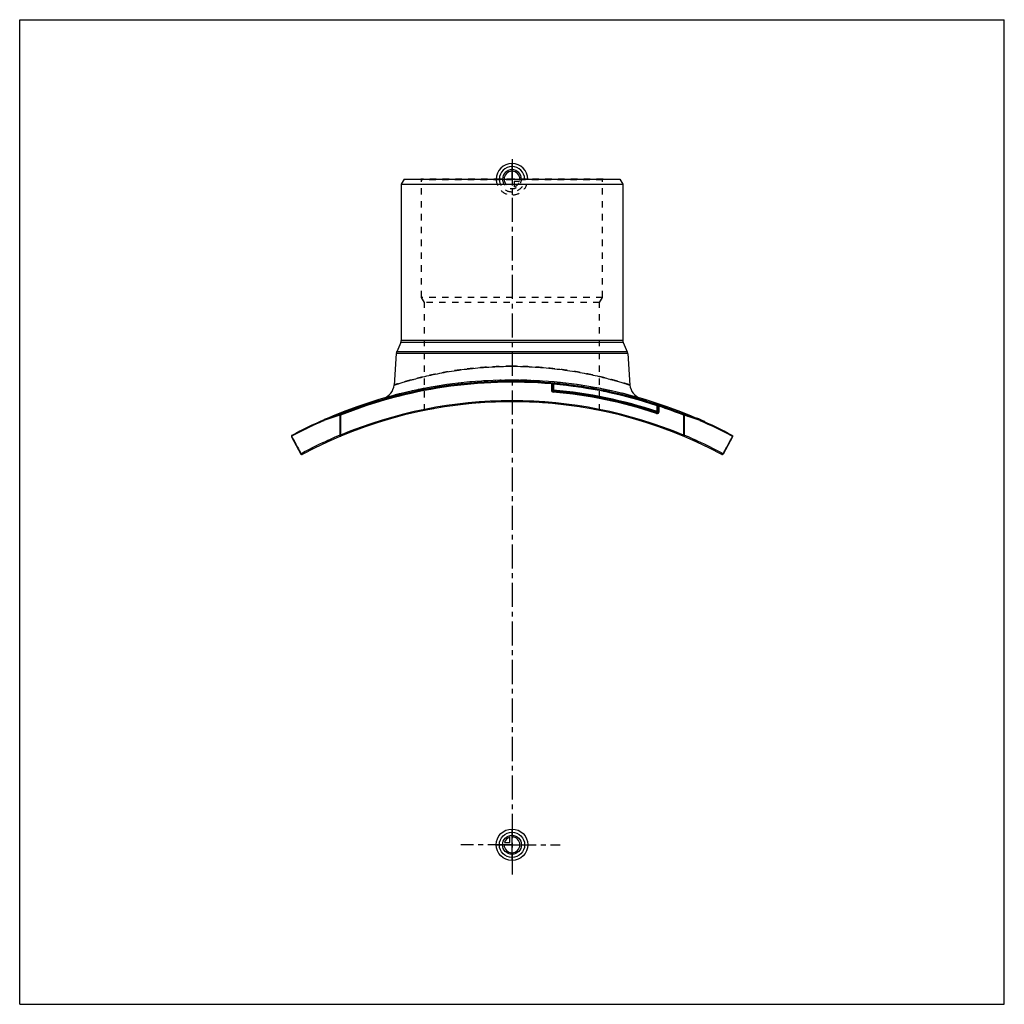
# Model space of a CAD drawing. Header units: millimetres. Extents: x 0 to 1000, y 0 to 1000.
import ezdxf

# ---------------------------------------------------------------- set-up
doc = ezdxf.new("R2010")
doc.units = ezdxf.units.MM
doc.header["$LTSCALE"] = 65.185185
doc.linetypes.add('CENTER', pattern=[0.6, 0.375, -0.075, 0.075, -0.075])
doc.linetypes.add('HIDDEN', pattern=[0.2, 0.1, -0.1])
doc.layers.get('0').update_dxf_attribs({"linetype": 'CONTINUOUS'})
for name, color, linetype in [('ACHSEN_S', 7, 'CONTINUOUS'), ('FASEN', 7, 'CONTINUOUS'), ('KOERPER', 7, 'CONTINUOUS'), ('KONST.EL_MIT_GEO', 7, 'CONTINUOUS'), ('NULLPUNKT_X', 7, 'CONTINUOUS'), ('NULLPUNKT_Y', 7, 'CONTINUOUS'), ('NULLPUNKT_Z', 7, 'CONTINUOUS'), ('RUNDUNG', 7, 'CONTINUOUS'), ('SCHNITT', 7, 'CONTINUOUS')]:
    doc.layers.add(name, color=color, linetype=linetype)

msp = doc.modelspace()

# ---------------------------------------------------------------- linework, layer by layer
at = {"color": 7, "linetype": 'Continuous'}
for p, q in [((0, 0), (0, 1000)), ((0, 1000), (1000, 1000)), ((1000, 0), (1000, 1000)), ((0, 0), (1000, 0))]:
    msp.add_line(p, q, dxfattribs=at)
at = {"layer": 'ACHSEN_S', "color": 7, "linetype": 'CENTER'}
for p, q in [((500, 858.2), (500, 141.8)), ((500, 162), (448.2, 162)), ((500, 162), (549, 162)), ((500, 141.8), (500, 131.8))]:
    msp.add_line(p, q, dxfattribs=at)
at = {"layer": 'FASEN', "color": 7, "linetype": 'Continuous'}
for p, q in [((390.4, 838), (387.5, 833)), ((387.5, 833), (612.5, 833)), ((390.4, 838), (609.6, 838)), ((609.6, 838), (612.5, 833))]:
    msp.add_line(p, q, dxfattribs=at)
at = {"layer": 'KOERPER', "color": 7, "linetype": 'Continuous'}
for p, q in [((387.1, 672), (382.9, 662.8)), ((612.9, 672), (617.1, 662.8)), ((382.4, 661.1), (380.2, 628.9)), ((617.6, 661.1), (619.8, 628.9))]:
    msp.add_line(p, q, dxfattribs=at)
at = {"layer": 'KONST.EL_MIT_GEO', "color": 8, "linetype": 'HIDDEN'}
for p, q in [((408, 837.5), (407.5, 838)), ((592.5, 838), (407.5, 838)), ((408, 718), (408, 837.5)), ((592, 837.5), (408, 837.5)), ((592, 837.5), (592.5, 838)), ((592, 718), (592, 837.5)), ((411, 712.8), (408, 718)), ((592, 718), (408, 718)), ((411, 603.1), (411, 712.8)), ((589, 712.8), (411, 712.8)), ((589, 712.8), (592, 718)), ((589, 603.1), (589, 712.8)), ((688.1, 594.9), (688.2, 595.2)), ((688.3, 595.2), (688.1, 594.9)), ((688.2, 594.8), (688.4, 595.1)), ((688.6, 594.7), (688.7, 595)), ((688.9, 594.5), (689, 594.8)), ((689.1, 594.5), (689.2, 594.7)), ((689.1, 594.4), (689.3, 594.7)), ((689.3, 594.4), (689.1, 594.4)), ((689.3, 594.4), (689.4, 594.6)), ((689.5, 594.3), (689.6, 594.6)), ((689.5, 594.3), (689.7, 594.5)), ((689.7, 594.2), (689.9, 594.5)), ((689.8, 594.1), (690, 594.4)), ((690.7, 593.8), (690.8, 594)), ((690.8, 593.7), (690.9, 594)), ((690.9, 593.7), (691, 594)), ((691.2, 593.6), (691.3, 593.8)), ((691.6, 593.3), (691.7, 593.6)), ((691.8, 593.3), (691.9, 593.5)), ((691.9, 593.2), (692, 593.5)), ((692.4, 593), (692.6, 593.3)), ((692.6, 592.9), (692.7, 593.2)), ((692.6, 592.9), (692.8, 593.2)), ((693.9, 592.3), (694.1, 592.6)), ((694.4, 592.1), (694.5, 592.4)), ((694.5, 592.1), (694.6, 592.4)), ((694.5, 592.1), (694.6, 592.3)), ((694.7, 592), (694.8, 592.3)), ((694.8, 591.9), (695, 592.2)), ((695.2, 591.7), (695.3, 592)), ((695.2, 591.7), (695.3, 592)), ((695.3, 591.7), (695.4, 592))]:
    msp.add_line(p, q, dxfattribs=at)
at = {"layer": 'KONST.EL_MIT_GEO', "color": 7, "linetype": 'Continuous'}
for p, q in [((687.8, 595.4), (687.7, 595.1)), ((687.9, 595), (688, 595.3)), ((694.9, 591.9), (695, 592.2)), ((695.7, 591.5), (695.9, 591.8))]:
    msp.add_line(p, q, dxfattribs=at)
at = {"layer": 'KONST.EL_MIT_GEO', "color": 8, "linetype": 'HIDDEN'}
for radius, start, end in [(450, 78.593, 101.407), (472, 65.5, 66.5683)]:
    msp.add_arc((500, 162), radius, start, end, dxfattribs=at)
at = {"layer": 'KONST.EL_MIT_GEO', "color": 7, "linetype": 'Continuous'}
msp.add_arc((500, 162), 472.3, 65.5, 66.568, dxfattribs=at)
at = {"layer": 'NULLPUNKT_X', "color": 8, "linetype": 'HIDDEN'}
for p, q in [((500, 838), (500, 830)), ((500, 838), (508, 838)), ((502.2, 835.8), (502.2, 830.3)), ((507.7, 835.8), (502.2, 835.8))]:
    msp.add_line(p, q, dxfattribs=at)
at = {"layer": 'NULLPUNKT_X', "color": 4, "linetype": 'Continuous'}
for p, q in [((500, 162), (500, 170)), ((500, 162), (492, 162)), ((492.3, 164.2), (497.8, 164.2)), ((497.8, 164.2), (497.8, 169.7))]:
    msp.add_line(p, q, dxfattribs=at)
for radius in [16, 12.8, 9.6]:
    msp.add_circle((500, 162), radius, dxfattribs=at)
for centre, radius, start, end in [((500, 838), 16, 0, 180), ((500, 838), 12.8, 0, 180), ((500, 838), 9.6, 0, 179.9999), ((500, 838), 8, 0, 179.9999), ((500, 162), 8, 180, 90), ((500, 162), 8, 105.962, 164.038)]:
    msp.add_arc(centre, radius, start, end, dxfattribs=at)
at = {"layer": 'NULLPUNKT_X', "color": 8, "linetype": 'HIDDEN'}
for radius, start, end in [(16, 180, 360), (12.8, 180, 360), (9.6, 179.9999, 360), (8, 179.9999, 270), (8, 285.962, 344.038)]:
    msp.add_arc((500, 838), radius, start, end, dxfattribs=at)
at = {"layer": 'NULLPUNKT_Y', "color": 4, "linetype": 'Continuous'}
for p, q in [((500, 838), (500, 853.9)), ((500, 146), (500, 178))]:
    msp.add_line(p, q, dxfattribs=at)
at = {"layer": 'NULLPUNKT_Y', "color": 8, "linetype": 'HIDDEN'}
msp.add_line((500, 838), (500, 822.1), dxfattribs=at)
at = {"layer": 'NULLPUNKT_Z', "color": 8, "linetype": 'HIDDEN'}
msp.add_line((516, 838), (484, 838), dxfattribs=at)
at = {"layer": 'NULLPUNKT_Z', "color": 4, "linetype": 'Continuous'}
msp.add_line((484, 162), (516, 162), dxfattribs=at)
at = {"layer": 'RUNDUNG', "color": 7, "linetype": 'Continuous'}
for p, q in [((387.5, 833), (387.5, 674.1)), ((612.5, 833), (612.5, 674.1)), ((612.9, 672), (387.1, 672)), ((612.5, 674.1), (387.5, 674.1)), ((617.6, 661.1), (382.4, 661.1)), ((617.1, 662.8), (382.9, 662.8)), ((539.9, 631.1), (540, 630.1)), ((540, 630.1), (540, 623.8)), ((540, 630.1), (541, 630.1)), ((541, 623.8), (541, 630.8)), ((542, 629.8), (542.1, 630.8)), ((540, 623.8), (542, 623.8)), ((541, 629.8), (542, 629.8)), ((541.8, 621.8), (542, 623.8)), ((542, 629.8), (542, 623.8)), ((646.9, 600.1), (647.5, 602)), ((647.8, 608.9), (647.5, 607.9)), ((647.5, 607.9), (648.5, 607.9)), ((647.5, 602), (647.5, 607.9)), ((649.5, 602), (647.5, 602)), ((648.5, 602), (648.5, 608.6)), ((649.5, 607.3), (648.5, 607.3)), ((649.5, 607.3), (649.2, 608.5)), ((649.2, 608.5), (649.2, 608.5)), ((649.2, 608.4), (649.2, 608.4)), ((649.5, 607.5), (649.4, 607.5)), ((649.5, 602), (649.5, 607.3)), ((309.2, 593.7), (309.3, 593.7)), ((325.3, 598.3), (325.3, 578)), ((325.9, 598.3), (325.3, 598.3)), ((325.5, 599.2), (325.9, 598.3)), ((325.9, 598.3), (325.9, 578)), ((674.5, 599.2), (674.1, 598.3)), ((674.7, 598.3), (674.1, 598.3)), ((674.1, 598.3), (674.1, 578)), ((674.7, 598.3), (674.7, 578)), ((690.7, 593.7), (690.8, 593.7)), ((276, 576.3), (285.5, 558.7)), ((276.1, 576.8), (276.3, 576.5)), ((325.9, 578), (325.3, 578)), ((326.3, 577.1), (325.9, 578)), ((674.1, 578), (673.7, 577.1)), ((674.7, 578), (674.1, 578)), ((724, 576.3), (714.5, 558.7)), ((723.9, 576.8), (723.7, 576.5))]:
    msp.add_line(p, q, dxfattribs=at)
for centre, radius, start, end in [((382.5, 674.1), 5, 335.556, 360), ((617.5, 674.1), 5, 180, 204.444), ((387.4, 660.8), 5, 155.556, 176), ((612.6, 660.8), 5, 4, 24.444), ((500, 162), 470.8, 85.1333, 111.7553), ((500, 162), 469.8, 85.1126, 111.7553), ((542, 629.8), 1, 84.8669, 180), ((500, 162), 470.7, 71.6979, 84.8669), ((365.2, 630), 15, 286.0662, 356), ((542, 623.8), 2, 180, 264.9991), ((542, 623.8), 1, 180, 264.8887), ((500, 154), 469.7, 71.7782, 84.8882), ((500, 154), 470.7, 71.7783, 84.8887), ((500, 162), 469.7, 71.698, 84.8668), ((500, 154), 471.7, 71.7783, 84.8887), ((634.8, 630), 15, 184, 253.9338), ((500, 162), 450, 61.7338, 118.2662), ((500, 162), 451, 67.2898, 112.7102), ((647.5, 602), 2, 251.7785, 360), ((647.5, 602), 1, 251.7783, 360), ((647.5, 607.9), 1, 0, 71.6979), ((500, 162), 470.8, 68.2447, 71.5254), ((500, 162), 469.8, 68.2447, 71.4442), ((499.7, 159.6), 473.4, 113.7646, 118.186), ((500, 162), 472, 113.8344, 118.2716), ((532, -41.8), 672.7, 107.8981, 109.3646), ((309.4, 593.3), 0.443, 119.5971, 125.4296), ((532, -37.5), 669.4, 107.966, 109.4339), ((470.8, -29.2), 660.6, 70.5563, 72.0437), ((470.9, -33.4), 663.8, 70.6255, 72.1118), ((500, 162), 472, 61.7284, 66.1656), ((690.6, 593.3), 0.443, 54.5761, 60.4027), ((500.3, 159.5), 473.4, 61.8142, 66.2352), ((276.9, 576.8), 1, 118.2716, 208.3932), ((499.9, 159.3), 453.7, 112.6412, 118.1802), ((500.5, 160.2), 452.7, 61.8142, 67.3652), ((723.1, 576.8), 1, 331.6068, 61.7284), ((286.4, 559.2), 1, 208.3932, 298.2662), ((713.6, 559.2), 1, 241.7338, 331.6068)]:
    msp.add_arc(centre, radius, start, end, dxfattribs=at)
at = {"layer": 'RUNDUNG', "color": 8, "linetype": 'HIDDEN'}
for centre, radius, start, end in [((500, 162), 472, 73.9339, 106.0661), ((500, 162), 470.8, 71.5254, 85.1333), ((500, 162), 469.8, 71.4442, 85.1126), ((499.7, 159.5), 473.4, 113.7648, 118.1858), ((529.1, -33.4), 663.8, 107.8882, 109.3745), ((529.2, -29.2), 660.7, 107.9563, 109.4498), ((468, -37.6), 669.5, 70.5601, 72.0338), ((468, -41.8), 672.7, 70.6354, 72.1019), ((500.3, 159.6), 473.4, 61.814, 66.2354), ((499.5, 160.2), 452.7, 112.6348, 118.1858), ((500.1, 159.3), 453.7, 61.8199, 67.3588)]:
    msp.add_arc(centre, radius, start, end, dxfattribs=at)
for points, knots in [([(500, 648), (492.2, 648), (480.6, 647.6), (465.3, 646.4), (454.3, 645.3), (443.8, 643.9), (433.8, 642.3), (424.4, 640.5), (415.8, 638.7), (407.9, 636.8), (401.9, 635.3), (397.5, 634.1), (394.6, 633.3), (392, 632.5), (389.6, 631.8), (387.4, 631.2), (385.5, 630.6), (384.2, 630.2), (383.2, 629.9), (382.6, 629.7), (382, 629.5), (381.5, 629.4), (381.1, 629.2), (380.8, 629.1), (380.6, 629.1), (380.5, 629), (380.4, 629), (380.3, 629), (380.3, 629), (380.2, 628.9), (380.2, 628.9), (380.2, 628.9), (380.2, 628.9), (380.2, 628.9), (380.2, 628.9)], [0, 0, 0, 0, 0.19204, 0.28582, 0.37694, 0.4646, 0.54803, 0.62648, 0.69927, 0.76569, 0.82509, 0.85195, 0.8768, 0.89957, 0.92019, 0.93857, 0.95466, 0.96839, 0.97435, 0.9797, 0.98444, 0.98855, 0.99204, 0.9949, 0.9961, 0.99713, 0.99801, 0.99872, 0.99928, 0.99968, 0.99982, 0.99992, 0.99998, 1, 1, 1, 1]), ([(619.8, 628.9), (619.8, 628.9), (619.8, 628.9), (619.8, 628.9), (619.7, 629), (619.7, 629), (619.6, 629), (619.4, 629.1), (619.2, 629.1), (618.9, 629.2), (618.5, 629.4), (618, 629.5), (617.2, 629.8), (616, 630.1), (614.5, 630.6), (612.6, 631.2), (610.4, 631.8), (608, 632.5), (605.4, 633.3), (602.5, 634.1), (598.1, 635.3), (592.1, 636.8), (584.2, 638.7), (575.6, 640.5), (566.2, 642.3), (556.2, 643.9), (541.9, 645.8), (523.1, 647.5), (507.8, 648), (500, 648)], [0, 0, 0, 0, 0.00008, 0.00032, 0.00072, 0.00128, 0.00199, 0.00287, 0.0051, 0.00796, 0.01145, 0.01556, 0.0203, 0.03161, 0.04534, 0.06143, 0.07981, 0.10043, 0.1232, 0.14806, 0.17491, 0.23431, 0.30074, 0.37352, 0.45198, 0.53541, 0.62307, 0.80796, 1, 1, 1, 1]), ([(309.2, 593.7), (309.1, 593.7), (309, 593.6), (308.9, 593.4), (308.9, 593.1), (308.9, 592.9), (308.9, 592.8)], [0, 0, 0, 0, 0.20813, 0.44223, 0.70812, 1, 1, 1, 1]), ([(309.2, 593.7), (309.2, 593.7), (309.2, 593.7), (309.2, 593.7), (309.3, 593.7)], [0, 0, 0, 0, 0.21109, 1, 1, 1, 1]), ([(690.7, 593.7), (690.7, 593.7), (690.8, 593.7), (690.8, 593.7), (690.8, 593.7)], [0, 0, 0, 0, 0.27119, 1, 1, 1, 1]), ([(690.8, 593.7), (690.9, 593.7), (690.9, 593.6), (691, 593.6), (691, 593.6)], [0, 0, 0, 0, 0.89477, 1, 1, 1, 1]), ([(276.4, 577.7), (276.4, 577.7), (276.2, 577.6), (276.1, 577.3), (276.1, 577), (276.1, 576.8)], [0, 0, 0, 0, 0.2268, 0.46641, 1, 1, 1, 1]), ([(276.1, 576.8), (276.9, 575.4), (280.1, 569.5), (283.3, 563.6), (285.7, 559.2)], [0, 0, 0, 0, 0.24716, 1, 1, 1, 1]), ([(723.9, 576.8), (723.1, 575.4), (719.9, 569.5), (716.7, 563.6), (714.3, 559.2)], [0, 0, 0, 0, 0.24716, 1, 1, 1, 1]), ([(723.6, 577.7), (723.6, 577.7), (723.8, 577.6), (723.9, 577.3), (723.9, 577), (723.9, 576.8)], [0, 0, 0, 0, 0.2268, 0.46641, 1, 1, 1, 1])]:
    msp.add_open_spline(points, degree=3, knots=knots, dxfattribs=at)
at = {"layer": 'RUNDUNG', "color": 7, "linetype": 'Continuous'}
for points, knots in [([(380.2, 628.9), (380.2, 628.9), (380.2, 628.9), (380.2, 628.9), (380.3, 629), (380.3, 629), (380.4, 629), (380.6, 629.1), (380.8, 629.1), (381.1, 629.2), (381.5, 629.4), (382, 629.5), (382.8, 629.8), (384, 630.1), (385.5, 630.6), (387.4, 631.2), (389.6, 631.8), (392, 632.5), (394.6, 633.3), (397.5, 634.1), (401.9, 635.3), (407.9, 636.8), (415.8, 638.7), (424.4, 640.5), (433.8, 642.3), (443.8, 643.9), (458.1, 645.8), (476.9, 647.5), (492.2, 648), (500, 648)], [0, 0, 0, 0, 0.00008, 0.00032, 0.00072, 0.00128, 0.00199, 0.00287, 0.0051, 0.00796, 0.01145, 0.01556, 0.0203, 0.03161, 0.04534, 0.06143, 0.07981, 0.10043, 0.1232, 0.14806, 0.17491, 0.23431, 0.30074, 0.37352, 0.45198, 0.53541, 0.62307, 0.80796, 1, 1, 1, 1]), ([(500, 648), (507.8, 648), (519.4, 647.6), (534.7, 646.4), (545.7, 645.3), (556.2, 643.9), (566.2, 642.3), (575.6, 640.5), (584.2, 638.7), (592.1, 636.8), (598.1, 635.3), (602.5, 634.1), (605.4, 633.3), (608, 632.5), (610.4, 631.8), (612.6, 631.2), (614.5, 630.6), (615.8, 630.2), (616.8, 629.9), (617.4, 629.7), (618, 629.5), (618.5, 629.4), (618.9, 629.2), (619.2, 629.1), (619.4, 629.1), (619.5, 629), (619.6, 629), (619.7, 629), (619.7, 629), (619.8, 628.9), (619.8, 628.9), (619.8, 628.9), (619.8, 628.9), (619.8, 628.9), (619.8, 628.9)], [0, 0, 0, 0, 0.19204, 0.28582, 0.37694, 0.4646, 0.54803, 0.62648, 0.69927, 0.76569, 0.82509, 0.85195, 0.8768, 0.89957, 0.92019, 0.93857, 0.95466, 0.96839, 0.97435, 0.9797, 0.98444, 0.98855, 0.99204, 0.9949, 0.9961, 0.99713, 0.99801, 0.99872, 0.99928, 0.99968, 0.99982, 0.99992, 0.99998, 1, 1, 1, 1]), ([(539.9, 631.1), (540.1, 631), (540.2, 631), (540.5, 631), (540.7, 630.9), (540.8, 630.9), (540.9, 630.9), (541, 630.9), (541, 630.8), (541, 630.8)], [0, 0, 0, 0, 0.34144, 0.5045, 0.65538, 0.78768, 0.89403, 0.96657, 1, 1, 1, 1]), ([(648.5, 608.6), (648.5, 608.6), (648.6, 608.6), (648.7, 608.6), (648.9, 608.6), (649.1, 608.5), (649.2, 608.5)], [0, 0, 0, 0, 0.0808, 0.28834, 0.60477, 1, 1, 1, 1]), ([(309, 593.6), (309, 593.5), (308.9, 593.3), (308.9, 593), (308.9, 592.8)], [0, 0, 0, 0, 0.22142, 1, 1, 1, 1]), ([(309.2, 593.7), (309.1, 593.7), (309.1, 593.6), (309, 593.6), (309, 593.6)], [0, 0, 0, 0, 0.7406, 1, 1, 1, 1]), ([(309.3, 593.7), (309.3, 593.7), (309.2, 593.7), (309.2, 593.7), (309.2, 593.7)], [0, 0, 0, 0, 0.27117, 1, 1, 1, 1]), ([(325.5, 599.2), (325.5, 599.2), (325.3, 599.1), (325.3, 598.9), (325.2, 598.6), (325.2, 598.4), (325.3, 598.3)], [0, 0, 0, 0, 0.19899, 0.43127, 0.70135, 1, 1, 1, 1]), ([(674.5, 599.2), (674.5, 599.2), (674.7, 599.1), (674.7, 598.9), (674.8, 598.6), (674.8, 598.4), (674.7, 598.3)], [0, 0, 0, 0, 0.19899, 0.43127, 0.70135, 1, 1, 1, 1]), ([(690.8, 593.7), (690.8, 593.7), (690.8, 593.7), (690.8, 593.7), (690.7, 593.7)], [0, 0, 0, 0, 0.21109, 1, 1, 1, 1]), ([(690.8, 593.7), (690.9, 593.7), (690.9, 593.6), (691, 593.6), (691, 593.6)], [0, 0, 0, 0, 0.74061, 1, 1, 1, 1]), ([(691, 593.6), (691, 593.5), (691.1, 593.3), (691.1, 593), (691.1, 592.8)], [0, 0, 0, 0, 0.2214, 1, 1, 1, 1]), ([(276.1, 576.8), (276.1, 576.7), (276, 576.6), (276, 576.4), (276, 576.3)], [0, 0, 0, 0, 0.56023, 1, 1, 1, 1]), ([(276.4, 577.7), (276.4, 577.7), (276.2, 577.6), (276.1, 577.3), (276.1, 577), (276.1, 576.8)], [0, 0, 0, 0, 0.2268, 0.46641, 1, 1, 1, 1]), ([(276.3, 576.5), (277.1, 575.1), (280.2, 569.3), (283.3, 563.6), (285.7, 559.2)], [0, 0, 0, 0, 0.24723, 1, 1, 1, 1]), ([(325.3, 578), (325.3, 578), (325.3, 577.8), (325.5, 577.6), (325.6, 577.3), (325.8, 577.2), (326, 577.1), (326.2, 577.1), (326.3, 577.1)], [0, 0, 0, 0, 0.14951, 0.29937, 0.5802, 0.70428, 0.81464, 1, 1, 1, 1]), ([(673.7, 577.1), (673.8, 577.1), (674, 577.1), (674.3, 577.3), (674.6, 577.6), (674.7, 577.9), (674.7, 578)], [0, 0, 0, 0, 0.18576, 0.41926, 0.70068, 1, 1, 1, 1]), ([(723.7, 576.5), (722.9, 575.1), (719.8, 569.3), (716.7, 563.6), (714.3, 559.2)], [0, 0, 0, 0, 0.24723, 1, 1, 1, 1]), ([(723.6, 577.7), (723.6, 577.7), (723.8, 577.6), (723.9, 577.3), (723.9, 577), (723.9, 576.8)], [0, 0, 0, 0, 0.2268, 0.46641, 1, 1, 1, 1]), ([(724, 576.3), (724, 576.4), (724, 576.6), (723.9, 576.7), (723.9, 576.8)], [0, 0, 0, 0, 0.43977, 1, 1, 1, 1]), ([(285.7, 559.2), (285.6, 559.1), (285.5, 559), (285.5, 558.8), (285.5, 558.7)], [0, 0, 0, 0, 0.57453, 1, 1, 1, 1]), ([(286.9, 558.3), (286.8, 558.3), (286.5, 558.2), (286.1, 558.4), (285.8, 558.8), (285.7, 559.1), (285.7, 559.2)], [0, 0, 0, 0, 0.20808, 0.44843, 0.72063, 1, 1, 1, 1]), ([(714.3, 559.2), (714.3, 559.1), (714.3, 559), (714.1, 558.7), (713.9, 558.4), (713.5, 558.2), (713.2, 558.3), (713.1, 558.3)], [0, 0, 0, 0, 0.13906, 0.28017, 0.55206, 0.79212, 1, 1, 1, 1]), ([(714.5, 558.7), (714.5, 558.8), (714.5, 559), (714.4, 559.1), (714.3, 559.2)], [0, 0, 0, 0, 0.42547, 1, 1, 1, 1])]:
    msp.add_open_spline(points, degree=3, knots=knots, dxfattribs=at)
at = {"layer": 'SCHNITT', "color": 8, "linetype": 'HIDDEN'}
for p, q in [((490.5, 633.9), (490.5, 632)), ((509.5, 632), (490.5, 632)), ((492.6, 633.9), (492.7, 633.9)), ((507.3, 633.9), (507.4, 633.9)), ((509.5, 633.9), (509.5, 632))]:
    msp.add_line(p, q, dxfattribs=at)
at = {"layer": 'SCHNITT', "color": 7, "linetype": 'Continuous'}
for start, end in [(90.8941, 113.8344), (89.1167, 90.8815), (66.1656, 89.1059)]:
    msp.add_arc((500, 162), 472, start, end, dxfattribs=at)
at = {"layer": 'SCHNITT', "color": 8, "linetype": 'HIDDEN'}
for centre, radius, start, end in [((500, 162), 472, 90.8815, 90.8941), ((495.5, 665.2), 31.3, 264.788, 265.1141), ((500, 774.3), 140.6, 269.7214, 270.0002), ((500, 162), 472, 89.1059, 89.1167)]:
    msp.add_arc(centre, radius, start, end, dxfattribs=at)
at = {"layer": 'SCHNITT', "color": 7, "linetype": 'Continuous'}
for points, knots in [([(500, 633.7), (498.6, 633.7), (496.7, 633.7), (494.2, 633.8), (493.1, 633.9), (492.6, 633.9)], [0, 0, 0, 0, 0.55343, 0.79611, 1, 1, 1, 1]), ([(507.4, 633.9), (506.9, 633.9), (505.8, 633.8), (503.3, 633.7), (501.4, 633.7), (500, 633.7)], [0, 0, 0, 0, 0.20389, 0.44659, 1, 1, 1, 1])]:
    msp.add_open_spline(points, degree=3, knots=knots, dxfattribs=at)
at = {"layer": 'SCHNITT', "color": 8, "linetype": 'HIDDEN'}
msp.add_open_spline([(492.8, 633.9), (493.8, 633.8), (496, 633.7), (498.1, 633.7), (499.3, 633.7)], degree=3, knots=[0, 0, 0, 0, 0.4505, 1, 1, 1, 1], dxfattribs=at)

doc.saveas('drawing.dxf')
